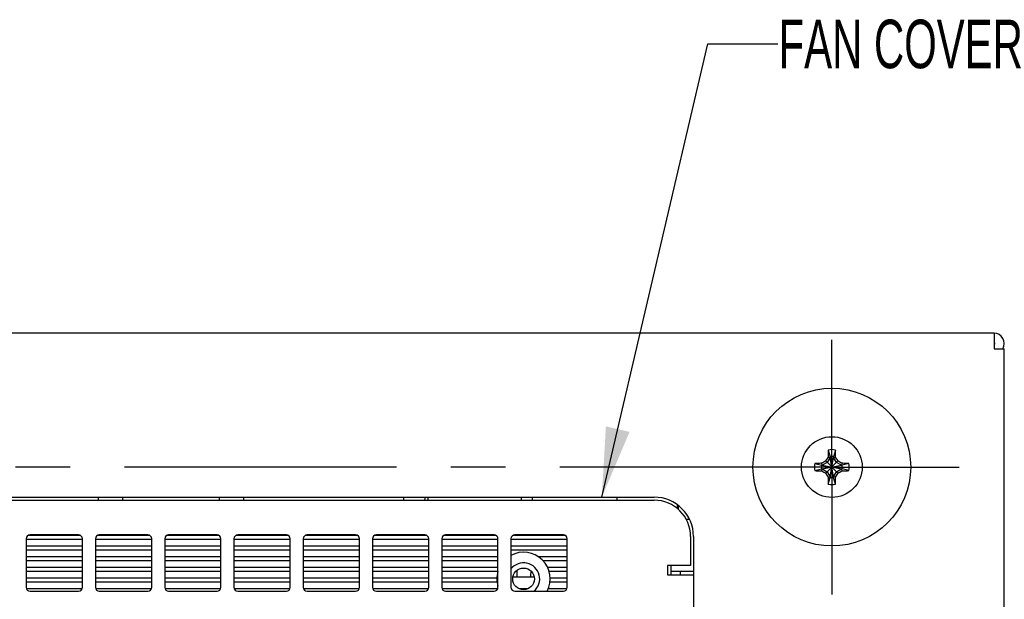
# Model space of a CAD drawing. Header units: inches. Extents: x 0 to 34, y 0 to 22.
# Tile 11 of 54: x 16.7 to 19.2, y 6.9 to 8.4. Entities that reach past the tile are written whole.
import ezdxf

# ---------------------------------------------------------------- set-up
doc = ezdxf.new("R2010")
doc.units = ezdxf.units.IN
doc.header["$LTSCALE"] = 1.87
doc.header["$MEASUREMENT"] = 0
doc.linetypes.add('CENTER', pattern=[0.6, 0.375, -0.075, 0.075, -0.075])
doc.layers.get('0').update_dxf_attribs({"linetype": 'CONTINUOUS'})
for name, color, linetype in [('02___PRT_ALL_AXES', 7, 'CONTINUOUS'), ('3_ALL_AXES', 7, 'CONTINUOUS'), ('DETAIL', 7, 'CONTINUOUS')]:
    doc.layers.add(name, color=color, linetype=linetype)
doc.styles.get("Standard").update_dxf_attribs({"font": 'txt', "width": 0.8})
doc.dimstyles.get("Standard").update_dxf_attribs({"dimtxt": 0.125, "dimasz": 0.18, "dimexe": 0.18, "dimexo": 0.0625, "dimgap": 0.09, "dimtad": 0, "dimtih": 1, "dimtoh": 1, "dimdec": 3, "dimzin": 4, "dimdsep": 46, "dimtxsty": 'STANDARD', "dimblk": '_FILLED', "dimblk1": '_FILLED', "dimblk2": '_FILLED', "dimcen": 0.09, "dimadec": 0, "dimazin": 0, "dimtol": 1, "dimtp": 0.01, "dimtm": 0.01, "dimtfac": 1, "dimtdec": 3, "dimtofl": 0, "dimtmove": 0, "dimatfit": 3, "dimldrblk": '_FILLED', "dimfxl": 1, "dimtolj": 1, "dimtzin": 4, "dimarcsym": 0})

# ---------------------------------------------------------------- blocks, each defined once
blk = doc.blocks.new('_FILLED')
at = {"color": 0, "linetype": 'BYBLOCK'}
blk.add_solid([(0, 0), (-1, 0.174), (-1, -0.174)], dxfattribs=at)

msp = doc.modelspace()

# ---------------------------------------------------------------- linework, layer by layer
at = {"color": 3, "linetype": 'CONTINUOUS'}
for p, q in [((19.19361, 7.62832), (15.30761, 7.62832)), ((19.19361, 7.62832), (19.19361, 7.58832)), ((19.19361, 7.58832), (19.22008, 7.58832)), ((19.22011, 2.60832), (19.22011, 7.58832)), ((15.80061, 7.20582), (18.31761, 7.20582)), ((16.88511, 7.19807), (16.88511, 7.20582)), ((16.94761, 7.20582), (16.94761, 7.19807)), ((17.19761, 7.19807), (17.19761, 7.20582)), ((17.26011, 7.19807), (17.26011, 7.20582)), ((17.67261, 7.19807), (17.67261, 7.20582)), ((17.73511, 7.19807), (17.73511, 7.20582)), ((17.97446, 7.20582), (17.97446, 7.19807)), ((18.00446, 7.19807), (18.00446, 7.20582)), ((18.37946, 7.18371), (18.37946, 7.17408)), ((18.39946, 7.14893), (18.40806, 7.14893)), ((18.41911, 7.10432), (18.41911, 4.85532)), ((18.36046, 7.02957), (18.36046, 7.00557)), ((18.36046, 7.01507), (18.41911, 7.01507))]:
    msp.add_line(p, q, dxfattribs=at)
at = {"color": 7, "linetype": 'CONTINUOUS'}
for p, q in [((18.7659, 7.30917), (18.77103, 7.30809)), ((18.76648, 7.32727), (18.77103, 7.30992)), ((18.77103, 7.25673), (18.78019, 7.30992)), ((18.77103, 7.30992), (18.77103, 7.30809)), ((18.78019, 7.25673), (18.77103, 7.30992)), ((18.78474, 7.32727), (18.78019, 7.30992)), ((18.78019, 7.30809), (18.78019, 7.30992)), ((18.78019, 7.30809), (18.78532, 7.30917)), ((18.73166, 7.29245), (18.74901, 7.2879)), ((18.74901, 7.27875), (18.80221, 7.2879)), ((18.75084, 7.2879), (18.74901, 7.2879)), ((18.74901, 7.2879), (18.80221, 7.27875)), ((18.75084, 7.2879), (18.74976, 7.29303)), ((18.76364, 7.29529), (18.75084, 7.2879)), ((18.75084, 7.27875), (18.80038, 7.2879)), ((18.75084, 7.2879), (18.80038, 7.27875)), ((18.75991, 7.26763), (18.79131, 7.29902)), ((18.75991, 7.29902), (18.79131, 7.26763)), ((18.77103, 7.30809), (18.76364, 7.29529)), ((18.77103, 7.25856), (18.78019, 7.30809)), ((18.78019, 7.25856), (18.77103, 7.30809)), ((18.78758, 7.29529), (18.78019, 7.30809)), ((18.80038, 7.2879), (18.78758, 7.29529)), ((18.80146, 7.29303), (18.80038, 7.2879)), ((18.80221, 7.2879), (18.80038, 7.2879)), ((18.81956, 7.29245), (18.80221, 7.2879)), ((18.73166, 7.2742), (18.74901, 7.27875)), ((18.74901, 7.27875), (18.75084, 7.27875)), ((18.74976, 7.27362), (18.75084, 7.27875)), ((18.75084, 7.27875), (18.76364, 7.27136)), ((18.76364, 7.27136), (18.77103, 7.25856)), ((18.7659, 7.25748), (18.77103, 7.25856)), ((18.77103, 7.25856), (18.77103, 7.25673)), ((18.78019, 7.25856), (18.78758, 7.27136)), ((18.78019, 7.25673), (18.78019, 7.25856)), ((18.78532, 7.25748), (18.78019, 7.25856)), ((18.78758, 7.27136), (18.80038, 7.27875)), ((18.80038, 7.27875), (18.80221, 7.27875)), ((18.80038, 7.27875), (18.80146, 7.27362)), ((18.81956, 7.2742), (18.80221, 7.27875)), ((18.76648, 7.23938), (18.77103, 7.25673)), ((18.78474, 7.23938), (18.78019, 7.25673)), ((15.80061, 7.19807), (18.31761, 7.19807)), ((18.22165, 7.20582), (18.22165, 7.19807)), ((16.70534, 7.10782), (16.83788, 7.10782)), ((16.83411, 7.10857), (16.70911, 7.10857)), ((16.88384, 7.10782), (17.01638, 7.10782)), ((17.01261, 7.10857), (16.88761, 7.10857)), ((17.06234, 7.10782), (17.19488, 7.10782)), ((17.19111, 7.10857), (17.06611, 7.10857)), ((17.24084, 7.10782), (17.37338, 7.10782)), ((17.36961, 7.10857), (17.24461, 7.10857)), ((17.41934, 7.10782), (17.55188, 7.10782)), ((17.54811, 7.10857), (17.42311, 7.10857)), ((17.59784, 7.10782), (17.73038, 7.10782)), ((17.72661, 7.10857), (17.60161, 7.10857)), ((17.77634, 7.10782), (17.90888, 7.10782)), ((17.90511, 7.10857), (17.78011, 7.10857)), ((17.95484, 7.10782), (18.08738, 7.10782)), ((18.08361, 7.10857), (17.95861, 7.10857)), ((16.69911, 7.09857), (16.69911, 6.97357)), ((16.69911, 7.09782), (16.84411, 7.09782)), ((16.69911, 7.08032), (16.84411, 7.08032)), ((16.84411, 6.97357), (16.84411, 7.09857)), ((16.87761, 7.09857), (16.87761, 6.97357)), ((16.87761, 7.09782), (17.02261, 7.09782)), ((16.87761, 7.08032), (17.02261, 7.08032)), ((17.02261, 6.97357), (17.02261, 7.09857)), ((17.05611, 7.09857), (17.05611, 6.97357)), ((17.05611, 7.09782), (17.20111, 7.09782)), ((17.05611, 7.08032), (17.20111, 7.08032)), ((17.20111, 6.97357), (17.20111, 7.09857)), ((17.23461, 7.09857), (17.23461, 6.97357)), ((17.23461, 7.09782), (17.37961, 7.09782)), ((17.23461, 7.08032), (17.37961, 7.08032)), ((17.37961, 6.97357), (17.37961, 7.09857)), ((17.41311, 7.09857), (17.41311, 6.97357)), ((17.41311, 7.09782), (17.55811, 7.09782)), ((17.41311, 7.08032), (17.55811, 7.08032)), ((17.55811, 6.97357), (17.55811, 7.09857)), ((17.59161, 7.09857), (17.59161, 6.97357)), ((17.59161, 7.09782), (17.73661, 7.09782)), ((17.59161, 7.08032), (17.73661, 7.08032)), ((17.73661, 6.97357), (17.73661, 7.09857)), ((17.77011, 7.09857), (17.77011, 6.97357)), ((17.77011, 7.09782), (17.91511, 7.09782)), ((17.77011, 7.08032), (17.91511, 7.08032)), ((17.91511, 6.97357), (17.91511, 7.09857)), ((17.94861, 7.09857), (17.94861, 6.97357)), ((17.94861, 7.09782), (18.09361, 7.09782)), ((17.94861, 7.08032), (18.09361, 7.08032)), ((18.09361, 6.97357), (18.09361, 7.09857)), ((18.41161, 7.10407), (18.41161, 7.02957)), ((16.69911, 7.07032), (16.84411, 7.07032)), ((16.87761, 7.07032), (17.02261, 7.07032)), ((17.05611, 7.07032), (17.20111, 7.07032)), ((17.23461, 7.07032), (17.37961, 7.07032)), ((17.41311, 7.07032), (17.55811, 7.07032)), ((17.59161, 7.07032), (17.73661, 7.07032)), ((17.77011, 7.07032), (17.91511, 7.07032)), ((17.94861, 7.07032), (18.09361, 7.07032)), ((16.69911, 7.05282), (16.84411, 7.05282)), ((16.69911, 7.04282), (16.84411, 7.04282)), ((16.87761, 7.05282), (17.02261, 7.05282)), ((16.87761, 7.04282), (17.02261, 7.04282)), ((17.05611, 7.05282), (17.20111, 7.05282)), ((17.05611, 7.04282), (17.20111, 7.04282)), ((17.23461, 7.05282), (17.37961, 7.05282)), ((17.23461, 7.04282), (17.37961, 7.04282)), ((17.41311, 7.05282), (17.55811, 7.05282)), ((17.41311, 7.04282), (17.55811, 7.04282)), ((17.59161, 7.05282), (17.73661, 7.05282)), ((17.59161, 7.04282), (17.73661, 7.04282)), ((17.77011, 7.05282), (17.91511, 7.05282)), ((17.77011, 7.04282), (17.91511, 7.04282)), ((18.01841, 7.05282), (18.09361, 7.05282)), ((18.03057, 7.04282), (18.09361, 7.04282)), ((18.35161, 7.02957), (18.35161, 7.00557)), ((18.41161, 7.02957), (18.35161, 7.02957)), ((16.69911, 7.02532), (16.84411, 7.02532)), ((16.69911, 7.01532), (16.84411, 7.01532)), ((16.87761, 7.02532), (17.02261, 7.02532)), ((16.87761, 7.01532), (17.02261, 7.01532)), ((17.05611, 7.02532), (17.20111, 7.02532)), ((17.05611, 7.01532), (17.20111, 7.01532)), ((17.23461, 7.02532), (17.37961, 7.02532)), ((17.23461, 7.01532), (17.37961, 7.01532)), ((17.41311, 7.02532), (17.55811, 7.02532)), ((17.41311, 7.01532), (17.55811, 7.01532)), ((17.59161, 7.02532), (17.73661, 7.02532)), ((17.59161, 7.01532), (17.73661, 7.01532)), ((17.77011, 7.02532), (17.91511, 7.02532)), ((17.77011, 7.01532), (17.91541, 7.01532)), ((17.96446, 7.00032), (17.96446, 7.01747)), ((18.04285, 7.02532), (18.09361, 7.02532)), ((18.04681, 7.01532), (18.09361, 7.01532)), ((18.35161, 7.00557), (18.41911, 7.00557)), ((18.38446, 7.01507), (18.38446, 7.00557)), ((16.69911, 6.99782), (16.84411, 6.99782)), ((16.69911, 6.98782), (16.84411, 6.98782)), ((16.87761, 6.99782), (17.02261, 6.99782)), ((16.87761, 6.98782), (17.02261, 6.98782)), ((17.05611, 6.99782), (17.20111, 6.99782)), ((17.05611, 6.98782), (17.20111, 6.98782)), ((17.23461, 6.99782), (17.37961, 6.99782)), ((17.23461, 6.98782), (17.37961, 6.98782)), ((17.41311, 6.99782), (17.55811, 6.99782)), ((17.41311, 6.98782), (17.55811, 6.98782)), ((17.59161, 6.99782), (17.73661, 6.99782)), ((17.59161, 6.98782), (17.73661, 6.98782)), ((17.77011, 6.99782), (17.91242, 6.99782)), ((17.77011, 6.98782), (17.91274, 6.98782)), ((17.95365, 7.00032), (18.00857, 7.00032)), ((18.04948, 6.98782), (18.09361, 6.98782)), ((18.04981, 6.99782), (18.09361, 6.99782)), ((16.69976, 6.97032), (16.84346, 6.97032)), ((16.70911, 6.96357), (16.83411, 6.96357)), ((16.87826, 6.97032), (17.02196, 6.97032)), ((16.88761, 6.96357), (17.01261, 6.96357)), ((17.05676, 6.97032), (17.20046, 6.97032)), ((17.06611, 6.96357), (17.19111, 6.96357)), ((17.23526, 6.97032), (17.37896, 6.97032)), ((17.24461, 6.96357), (17.36961, 6.96357)), ((17.41376, 6.97032), (17.55746, 6.97032)), ((17.42311, 6.96357), (17.54811, 6.96357)), ((17.59226, 6.97032), (17.73596, 6.97032)), ((17.60161, 6.96357), (17.72661, 6.96357)), ((17.77076, 6.97032), (17.91446, 6.97032)), ((17.78011, 6.96357), (17.90511, 6.96357)), ((17.95861, 6.96357), (18.08361, 6.96357)), ((17.99204, 6.96932), (17.97018, 6.96932)), ((18.04525, 6.97032), (18.09296, 6.97032))]:
    msp.add_line(p, q, dxfattribs=at)
at = {"color": 6, "linetype": 'CONTINUOUS'}
msp.add_line((18.3779, 7.17528), (18.3779, 7.18491), dxfattribs=at)
at = {"color": 7, "linetype": 'CONTINUOUS'}
msp.add_circle((17.98111, 6.99507), 0.028, dxfattribs=at)
at = {"color": 3, "linetype": 'CONTINUOUS'}
for centre, radius, start in [((19.19361, 7.60182), 0.0265, 329.32349), ((18.31761, 7.10432), 0.1015, 0)]:
    msp.add_arc(centre, radius, start, 90, dxfattribs=at)
at = {"color": 7, "linetype": 'CONTINUOUS'}
for centre, radius, start, end in [((19.19361, 7.60182), 0.0025, 270, 90), ((19.8087, 6.68695), 1.21433, 149.17593, 149.73205), ((19.86067, 7.28502), 1.09503, 178.15418, 178.73634), ((19.23148, 7.3053), 0.46551, 177.29504, 178.15421), ((18.77561, 7.28332), 0.04488, 78.26459, 101.73541), ((18.77561, 7.28332), 0.02699, 80.23635, 99.76365), ((18.33137, 7.30576), 0.45388, 1.83478, 2.71597), ((17.70279, 7.28536), 1.08279, 1.26037, 1.84911), ((17.74691, 6.68954), 1.20924, 30.26678, 30.82524), ((18.77561, 7.28332), 0.04488, 168.26459, 191.73541), ((18.75317, 6.83908), 0.45388, 91.83478, 92.71597), ((18.77358, 6.2105), 1.08279, 91.26037, 91.84911), ((18.77561, 7.28332), 0.02699, 170.23635, 189.76365), ((19.3694, 6.25462), 1.20924, 120.26678, 120.82524), ((18.17923, 6.25023), 1.21433, 59.17593, 59.73205), ((18.77731, 6.19827), 1.09503, 88.15418, 88.73634), ((18.77561, 7.28332), 0.02699, 350.23635, 9.76365), ((18.79759, 6.82746), 0.46551, 87.29504, 88.15421), ((18.77561, 7.28332), 0.04488, 348.26459, 11.73541), ((18.75363, 7.73919), 0.46551, 267.29504, 268.15421), ((18.77391, 8.36838), 1.09503, 268.15418, 268.73634), ((19.37199, 8.31642), 1.21433, 239.17593, 239.73205), ((19.80431, 7.87711), 1.20924, 210.26678, 210.82524), ((17.74252, 7.8797), 1.21433, 329.17593, 329.73205), ((18.18182, 8.31203), 1.20924, 300.26678, 300.82524), ((18.77764, 8.35615), 1.08279, 271.26037, 271.84911), ((18.79805, 7.72757), 0.45388, 271.83478, 272.71597), ((19.84843, 7.28129), 1.08279, 181.26037, 181.84911), ((19.21985, 7.26089), 0.45388, 181.83478, 182.71597), ((18.77561, 7.28332), 0.04488, 258.26459, 281.73541), ((18.77561, 7.28332), 0.02699, 260.23635, 279.76365), ((18.31974, 7.26135), 0.46551, 357.29504, 358.15421), ((17.69056, 7.28162), 1.09503, 358.15418, 358.73634), ((18.31761, 7.10407), 0.094, 0, 90), ((16.70911, 7.09857), 0.01, 90, 180), ((16.83411, 7.09857), 0.01, 0, 90), ((16.88761, 7.09857), 0.01, 90, 180), ((17.01261, 7.09857), 0.01, 0, 90), ((17.06611, 7.09857), 0.01, 90, 180), ((17.19111, 7.09857), 0.01, 0, 90), ((17.24461, 7.09857), 0.01, 90, 180), ((17.36961, 7.09857), 0.01, 0, 90), ((17.42311, 7.09857), 0.01, 90, 180), ((17.54811, 7.09857), 0.01, 0, 90), ((17.60161, 7.09857), 0.01, 90, 180), ((17.72661, 7.09857), 0.01, 0, 90), ((17.78011, 7.09857), 0.01, 90, 180), ((17.90511, 7.09857), 0.01, 0, 90), ((17.95861, 7.09857), 0.01, 90, 180), ((18.08361, 7.09857), 0.01, 0, 90), ((17.98111, 6.99507), 0.06875, 332.70536, 118.3436), ((17.98111, 6.99507), 0.06875, 163.94359, 195.8862), ((16.70911, 6.97357), 0.01, 180, 270), ((16.83411, 6.97357), 0.01, 270, 360), ((16.88761, 6.97357), 0.01, 180, 270), ((17.01261, 6.97357), 0.01, 270, 360), ((17.06611, 6.97357), 0.01, 180, 270), ((17.19111, 6.97357), 0.01, 270, 360), ((17.24461, 6.97357), 0.01, 180, 270), ((17.36961, 6.97357), 0.01, 270, 360), ((17.42311, 6.97357), 0.01, 180, 270), ((17.54811, 6.97357), 0.01, 270, 360), ((17.60161, 6.97357), 0.01, 180, 270), ((17.72661, 6.97357), 0.01, 270, 360), ((17.78011, 6.97357), 0.01, 180, 270), ((17.90511, 6.97357), 0.01, 270, 360), ((17.95861, 6.97357), 0.01, 180, 270), ((18.08361, 6.97357), 0.01, 270, 360)]:
    msp.add_arc(centre, radius, start, end, dxfattribs=at)
at = {"layer": '02___PRT_ALL_AXES', "color": 7, "linetype": 'CONTINUOUS'}
for centre, start, end in [((17.6896, 7.20332), 351.90906, 3.87274), ((18.03601, 7.00332), 161.91284, 184.64418), ((17.94941, 6.95332), 22.06795, 25.54509)]:
    msp.add_arc(centre, 0.0375, start, end, dxfattribs=at)
at = {"layer": '02___PRT_ALL_AXES', "color": 3, "linetype": 'CONTINUOUS'}
msp.add_arc((17.98111, 6.99507), 0.0415, 310.03804, 141.91743, dxfattribs=at)
at = {"layer": '3_ALL_AXES', "color": 7, "linetype": 'CENTER'}
for q in [(18.77561, 7.61157), (15.91449, 7.28332), (18.77561, 6.95507), (19.10386, 7.28332)]:
    msp.add_line((18.77561, 7.28332), q, dxfattribs=at)
at = {"layer": '3_ALL_AXES', "color": 7, "linetype": 'CONTINUOUS'}
for radius in [0.20325, 0.07825]:
    msp.add_circle((18.77561, 7.28332), radius, dxfattribs=at)

# ---------------------------------------------------------------- texts
at = {"layer": 'DETAIL', "color": 2, "linetype": 'CONTINUOUS', "insert": (18.63622, 8.43617), "char_height": 0.125, "width": 0.9, "attachment_point": 1, "line_spacing_factor": 0.9}
msp.add_mtext('FAN COVER', dxfattribs=at)

# ---------------------------------------------------------------- leaders
at = {"layer": 'DETAIL', "color": 2, "linetype": 'CONTINUOUS'}
msp.add_leader([(18.18273, 7.20582), (18.45622, 8.37367), (18.63622, 8.37367)], dimstyle='STANDARD', override={"dimtad": 0}, dxfattribs=at)

doc.saveas('drawing.dxf')
